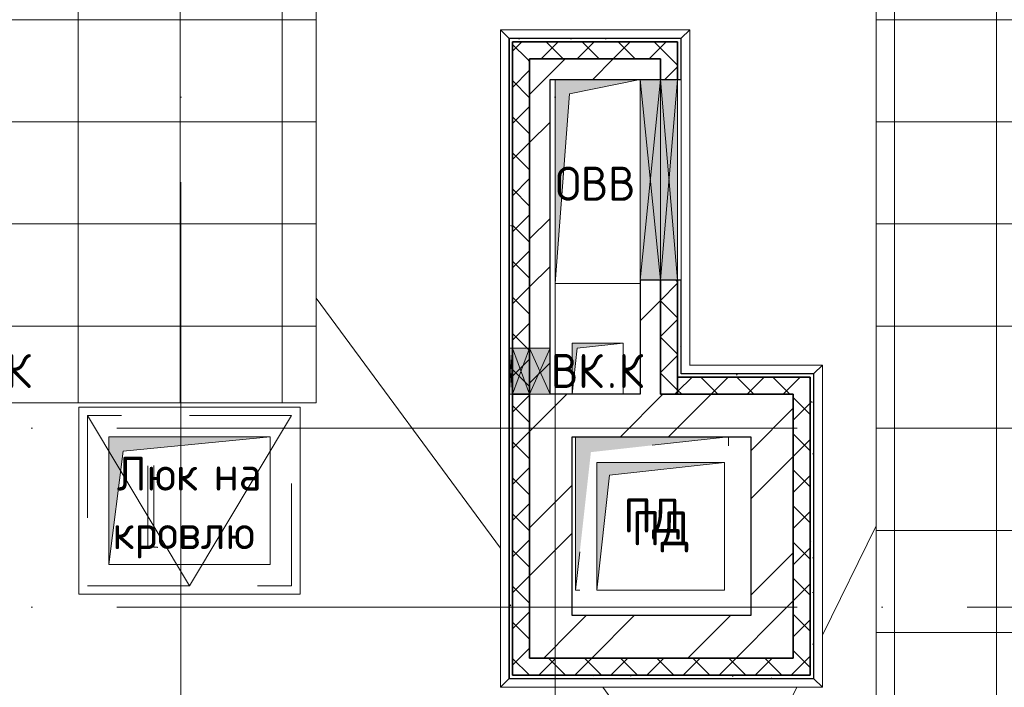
# Model space of a CAD drawing. Header units: millimetres. Extents: x -30540 to 143646, y -11730 to 123410.
# Tile 102 of 114: x 98057 to 103846, y 84279 to 88200. Entities that reach past the tile are written whole.
import ezdxf

# ---------------------------------------------------------------- set-up
doc = ezdxf.new("R2010")
doc.units = ezdxf.units.MM
for name, pattern in [('ADSK_Линия сетки', [5000, 4000, -500, 0, -500]), ('ADSK_Невидимые_2_', [1000, 600, -400]), ('Штриховая', [1000, 600, -400])]:
    doc.linetypes.add(name, pattern=pattern)
for name, color, linetype, lineweight in [('A-____-NOTE-TEXT', 7, 'Continuous', 18), ('A-DETL-____-THIN', 7, 'Continuous', 9), ('A-DOOR-____-HDLN', 7, 'ADSK_Невидимые_2_', 18), ('A-DOOR-____-OTLN', 7, 'Continuous', 18), ('A-GENM-____-OTLN', 7, 'Continuous', 18), ('A-GLAZ-____-MCUT', 7, 'Continuous', 9), ('A-GLAZ-____-OTLN', 7, 'Continuous', 18), ('A-ROOF-____-OTLN', 7, 'Continuous', 18), ('A-ROOF-____-PATT', 7, 'Continuous', 18), ('A-WALL-____-MCUT', 7, 'Continuous', 40), ('A-WALL-____-OTLN', 7, 'Continuous', 18), ('A-WALL-____-PATT', 7, 'Continuous', 40), ('M-EQPM-____-OTLN', 7, 'Continuous', 18), ('S-GRID-____-OTLN', 7, 'Continuous', 9)]:
    doc.layers.add(name, color=color, linetype=linetype, lineweight=lineweight)
doc.styles.add('GOST Common', font='GOST_Common.ttf', dxfattribs={"height": 200})
pattern_1 = [(45, (0, 0), (-424.264, 424.264), []), (45, (0, 282.8), (-424.264, 424.264), [])]
pattern_2 = [(45, (0, 0), (-106.06602, 106.06602), []), (135, (0, 0), (-106.06602, -106.06602), [])]
pattern_3 = [(0, (0, 0), (406.4, 101.6), [6.706, -298.094, 6.706, -298.094, -1625.6]), (0, (0, 0), (406.4, 101.6), [-609.6, 6.706, -602.894, 6.706, -298.094, -711.2]), (0, (0, 0), (406.4, 101.6), [-1524, 6.706, -196.494, 6.706, -501.294]), (120, (152.4, 50.8), (-291.18818, 301.152724), [6.706, -298.094, 6.706, -298.094, -1625.6]), (120, (152.4, 50.8), (-291.18818, 301.152724), [-609.6, 6.706, -602.894, 6.706, -298.094, -711.2]), (120, (152.4, 50.8), (-291.18818, 301.152724), [-1524, 6.706, -196.494, 6.706, -501.294]), (240, (203.2, 254), (-115.21182, -402.752724), [6.706, -298.094, 6.706, -298.094, -1625.6]), (240, (203.2, 254), (-115.21182, -402.752724), [-609.6, 6.706, -602.894, 6.706, -298.094, -711.2]), (240, (203.2, 254), (-115.21182, -402.752724), [-1524, 6.706, -196.494, 6.706, -501.294])]

# ---------------------------------------------------------------- blocks, each defined once
blk = doc.blocks.new('АР_Люк в плите - 1000Х1200-6067031-Кровля')
at = {"layer": 'A-DOOR-____-HDLN', "color": 254, "linetype": 'Continuous', "lineweight": 13, "true_color": 0xcccccc}
for p, q in [((925, 1125), (-175, 1125)), ((-175, 1125), (-175, -175)), ((925, -175), (925, 1125)), ((-175, -175), (925, -175))]:
    blk.add_line(p, q, dxfattribs=at)
at = {"layer": 'A-DOOR-____-HDLN', "color": 254, "linetype": 'Штриховая', "lineweight": 13, "true_color": 0xcccccc}
for p, q in [((-125, 1075), (-125, -125)), ((875, 1075), (-125, 1075)), ((875, -125), (875, 1075)), ((0, 0), (0, 950)), ((0, 950), (750, 950)), ((750, 950), (750, 0)), ((750, 0), (0, 0)), ((-125, -125), (875, -125))]:
    blk.add_line(p, q, dxfattribs=at)
at = {"layer": 'A-DOOR-____-OTLN', "color": 254, "lineweight": 13, "true_color": 0xcccccc}
for p, q in [((875, 1075), (-125, 475)), ((-125, 475), (875, -125))]:
    blk.add_line(p, q, dxfattribs=at)
blk = doc.blocks.new('АР_Отверстие прямоугольное - ВК-6798764-Кровля')
at = {"layer": 'A-GLAZ-____-OTLN', "lineweight": 13, "true_color": 0xf9f9f9}
blk.add_hatch(color=7, dxfattribs=at).paths.add_polyline_path([(-465, -60), (715, -60), (715, 60), (-465, 60)])
at = {"layer": 'A-GLAZ-____-MCUT', "color": 254, "lineweight": 15, "true_color": 0xcccccc}
for p, q in [((-465, 60), (-465, -60)), ((715, 60), (715, -60))]:
    blk.add_line(p, q, dxfattribs=at)
at = {"layer": 'A-GLAZ-____-OTLN', "color": 254, "lineweight": 5, "true_color": 0xcccccc}
for p, q in [((715, 60), (-465, -60)), ((-465, 60), (715, -60))]:
    blk.add_line(p, q, dxfattribs=at)
at = {"layer": 'A-GLAZ-____-OTLN', "color": 254, "lineweight": 13, "true_color": 0xcccccc}
for p, q in [((715, 60), (-465, 60)), ((-465, 60), (-465, -60)), ((715, -60), (715, 60)), ((-465, -60), (715, -60))]:
    blk.add_line(p, q, dxfattribs=at)
blk = doc.blocks.new('АР_Отверстие прямоугольное - ВК-6798965-Кровля')
at = {"layer": 'A-GLAZ-____-OTLN', "lineweight": 13, "true_color": 0xf9f9f9}
blk.add_hatch(color=7, dxfattribs=at).paths.add_polyline_path([(715, -50), (715, 50), (-465, 50), (-465, -50), (170.6, -50)])
at = {"layer": 'A-GLAZ-____-MCUT', "color": 254, "lineweight": 15, "true_color": 0xcccccc}
for p, q in [((-465, 50), (-465, -50)), ((715, 50), (715, -50))]:
    blk.add_line(p, q, dxfattribs=at)
at = {"layer": 'A-GLAZ-____-OTLN', "color": 254, "lineweight": 5, "true_color": 0xcccccc}
for p, q in [((715, 50), (-465, -50)), ((-465, 50), (715, -50))]:
    blk.add_line(p, q, dxfattribs=at)
at = {"layer": 'A-GLAZ-____-OTLN', "color": 254, "lineweight": 13, "true_color": 0xcccccc}
for p, q in [((715, 50), (-465, 50)), ((-465, 50), (-465, -50)), ((715, -50), (715, 50)), ((-465, -50), (715, -50))]:
    blk.add_line(p, q, dxfattribs=at)
blk = doc.blocks.new('АР_Отверстие прямоугольное - ВК-7933436-Кровля')
at = {"layer": 'A-GLAZ-____-OTLN', "lineweight": 13, "true_color": 0xf9f9f9}
blk.add_hatch(color=7, dxfattribs=at).paths.add_polyline_path([(-10, -60), (260, -60), (260, 60), (-10, 60)])
at = {"layer": 'A-GLAZ-____-MCUT', "color": 254, "lineweight": 15, "true_color": 0xcccccc}
for p, q in [((-10, 60), (-10, -60)), ((260, 60), (260, -60))]:
    blk.add_line(p, q, dxfattribs=at)
at = {"layer": 'A-GLAZ-____-OTLN', "color": 254, "lineweight": 5, "true_color": 0xcccccc}
for p, q in [((260, 60), (-10, -60)), ((-10, 60), (260, -60))]:
    blk.add_line(p, q, dxfattribs=at)
at = {"layer": 'A-GLAZ-____-OTLN', "color": 254, "lineweight": 13, "true_color": 0xcccccc}
for p, q in [((260, 60), (-10, 60)), ((-10, 60), (-10, -60)), ((260, -60), (260, 60)), ((-10, -60), (260, -60))]:
    blk.add_line(p, q, dxfattribs=at)
blk = doc.blocks.new('_GM_Dt-St-D_Фартук гнутый из оцинкованной стали_Пристенный_Тип 1__c-верхняя кромка с отгибом_ - ФС-1_3_50х70У100-1_5_t__RAL7016-7954436-Кровля')
at = {"layer": 'A-GENM-____-OTLN', "color": 254, "lineweight": 13, "true_color": 0xcccccc}
for p, q in [((50, 1.5), (50, 0)), ((3813, 0), (50, 0)), ((3813, 0), (3813, 1.5)), ((0, -50), (50, 0)), ((3863, -50), (0, -50)), ((3813, 0), (3863, -50))]:
    blk.add_line(p, q, dxfattribs=at)
blk = doc.blocks.new('_GM_Dt-St-D_Фартук гнутый из оцинкованной стали_Пристенный_Тип 1__c-верхняя кромка с отгибом_ - ФС-1_3_50х70У100-1_5_t__RAL7016-7550971-Кровля')
at = {"layer": 'A-GENM-____-OTLN', "color": 254, "lineweight": 13, "true_color": 0xcccccc}
for p, q in [((0, -50), (50, 0)), ((50, 1.5), (50, 0)), ((1063, 0), (50, 0)), ((1063, 0), (1063, 1.5)), ((1063, 0), (1113, -50)), ((1113, -50), (0, -50))]:
    blk.add_line(p, q, dxfattribs=at)
blk = doc.blocks.new('_GM_Dt-St-D_Фартук гнутый из оцинкованной стали_Пристенный_Тип 1__c-верхняя кромка с отгибом_ - ФС-1_3_50х70У100-1_5_t__RAL7016-7954426-Кровля')
at = {"layer": 'A-GENM-____-OTLN', "color": 254, "lineweight": 13, "true_color": 0xcccccc}
for p, q in [((0, -50), (50, 0)), ((50, 1.5), (50, 0)), ((831.5, 0), (50, 0)), ((781.5, -50), (0, -50))]:
    blk.add_line(p, q, dxfattribs=at)
blk = doc.blocks.new('_GM_Dt-St-D_Фартук гнутый из оцинкованной стали_Пристенный_Тип 1__c-верхняя кромка с отгибом_ - ФС-1_3_50х70У100-1_5_t__RAL7016-7550974-Кровля')
at = {"layer": 'A-GENM-____-OTLN', "color": 254, "lineweight": 13, "true_color": 0xcccccc}
for p, q in [((0, 50), (1893, 50)), ((50, 0), (0, 50)), ((50, 0), (1843, 0)), ((50, 0), (50, -1.5)), ((1893, 50), (1843, 0)), ((1843, -1.5), (1843, 0))]:
    blk.add_line(p, q, dxfattribs=at)
blk = doc.blocks.new('_GM_Dt-St-D_Фартук гнутый из оцинкованной стали_Пристенный_Тип 1__c-верхняя кромка с отгибом_ - ФС-1_3_50х70У100-1_5_t__RAL7016-7563406-Кровля')
at = {"layer": 'A-GENM-____-OTLN', "color": 254, "lineweight": 13, "true_color": 0xcccccc}
for p, q in [((0, 50), (1971.5, 50)), ((50, 0), (0, 50)), ((50, 0), (2021.5, 0)), ((50, 0), (50, -1.5))]:
    blk.add_line(p, q, dxfattribs=at)
blk = doc.blocks.new('АР_Отверстие прямоугольное - ВК-7961419-Кровля')
at = {"layer": 'A-GLAZ-____-OTLN', "lineweight": 13, "true_color": 0xf9f9f9}
blk.add_hatch(color=7, dxfattribs=at).paths.add_polyline_path([(260, 10), (-10, 10), (-10, -10), (260, -10)])
at = {"layer": 'A-GLAZ-____-MCUT', "color": 254, "lineweight": 15, "true_color": 0xcccccc}
for p, q in [((-10, 10), (-10, -10)), ((260, 10), (260, -10))]:
    blk.add_line(p, q, dxfattribs=at)
at = {"layer": 'A-GLAZ-____-OTLN', "color": 254, "lineweight": 5, "true_color": 0xcccccc}
for p, q in [((260, 10), (-10, -10)), ((-10, 10), (260, -10))]:
    blk.add_line(p, q, dxfattribs=at)
at = {"layer": 'A-GLAZ-____-OTLN', "color": 254, "lineweight": 13, "true_color": 0xcccccc}
for p, q in [((260, 10), (-10, 10)), ((-10, 10), (-10, -10)), ((260, -10), (260, 10)), ((-10, -10), (260, -10))]:
    blk.add_line(p, q, dxfattribs=at)
blk = doc.blocks.new('АР_Отверстие прямоугольное - ВК-7933574-Кровля')
at = {"layer": 'A-GLAZ-____-OTLN', "lineweight": 13, "true_color": 0xf9f9f9}
blk.add_hatch(color=7, dxfattribs=at).paths.add_polyline_path([(260, 50), (-10, 50), (-10, -50), (260, -50)])
at = {"layer": 'A-GLAZ-____-MCUT', "color": 254, "lineweight": 15, "true_color": 0xcccccc}
for p, q in [((-10, 50), (-10, -50)), ((260, 50), (260, -50))]:
    blk.add_line(p, q, dxfattribs=at)
at = {"layer": 'A-GLAZ-____-OTLN', "color": 254, "lineweight": 5, "true_color": 0xcccccc}
for p, q in [((260, 50), (-10, -50)), ((-10, 50), (260, -50))]:
    blk.add_line(p, q, dxfattribs=at)
at = {"layer": 'A-GLAZ-____-OTLN', "color": 254, "lineweight": 13, "true_color": 0xcccccc}
for p, q in [((260, 50), (-10, 50)), ((-10, 50), (-10, -50)), ((260, -50), (260, 50)), ((-10, -50), (260, -50))]:
    blk.add_line(p, q, dxfattribs=at)
blk = doc.blocks.new('АР_Канал вертикальный прямоугольный - ВК_К-6141898-Кровля')
at = {"layer": 'M-EQPM-____-OTLN', "lineweight": 13, "true_color": 0xe2e2e2}
blk.add_hatch(color=254, dxfattribs=at).paths.add_polyline_path([(-150, -150), (-120, 120), (150, 150), (-150, 150)])
at = {"layer": 'M-EQPM-____-OTLN', "color": 253, "lineweight": 13, "true_color": 0xaaaaaa}
for p, q in [((150, 150), (-150, 150)), ((-150, 150), (-150, -150)), ((150, 150), (-150, 150)), ((-150, 150), (-150, -150)), ((-150, -150), (-150, 150)), ((-150, 150), (150, 150)), ((-150, -150), (-120, 120)), ((-150, -150), (-120, 120)), ((-120, 120), (150, 150)), ((-120, 120), (150, 150)), ((150, -150), (150, 150)), ((150, 150), (150, -150)), ((-150, -150), (150, -150)), ((150, -150), (-150, -150))]:
    blk.add_line(p, q, dxfattribs=at)
blk = doc.blocks.new('АР_Канал вертикальный прямоугольный - ОВВ-7408121-Кровля')
at = {"layer": 'M-EQPM-____-OTLN', "lineweight": 13, "true_color": 0xe2e2e2}
blk.add_hatch(color=254, dxfattribs=at).paths.add_polyline_path([(-250, -600), (-165, 515), (250, 600), (-250, 600)])
at = {"layer": 'M-EQPM-____-OTLN', "color": 253, "lineweight": 13, "true_color": 0xaaaaaa}
for p, q in [((250, 600), (-250, 600)), ((-250, 600), (-250, -600)), ((250, 600), (-250, 600)), ((-250, 600), (-250, -600)), ((-250, -600), (-250, 600)), ((-250, 600), (250, 600)), ((-165, 515), (250, 600)), ((-165, 515), (250, 600)), ((250, -600), (250, 600)), ((250, 600), (250, -600)), ((-250, -600), (-165, 515)), ((-250, -600), (-165, 515)), ((-250, -600), (250, -600)), ((250, -600), (-250, -600))]:
    blk.add_line(p, q, dxfattribs=at)
blk = doc.blocks.new('АР_Канал вертикальный прямоугольный - ПД-7951267-Кровля')
at = {"layer": 'M-EQPM-____-OTLN', "lineweight": 13, "true_color": 0xe2e2e2}
blk.add_hatch(color=254, dxfattribs=at).paths.add_polyline_path([(-450, -450), (-360, 360), (450, 450), (-450, 450)])
at = {"layer": 'M-EQPM-____-OTLN', "color": 253, "lineweight": 13, "true_color": 0xaaaaaa}
for p, q in [((450, 450), (-450, 450)), ((-450, 450), (-450, -450)), ((450, 450), (-450, 450)), ((-450, 450), (-450, -450)), ((-450, -450), (-450, 450)), ((-450, 450), (450, 450)), ((0, 400), (450, 450)), ((0, 400), (450, 450)), ((450, 396.3), (450, 450)), ((450, 450), (450, 396.3)), ((-450, -450), (-425, -225)), ((-450, -450), (-425, -225)), ((-450, -450), (-425, -450)), ((-425, -450), (-450, -450))]:
    blk.add_line(p, q, dxfattribs=at)
blk = doc.blocks.new('АР_Канал вертикальный прямоугольный - Люк на кровлю-7727593-Кровля')
at = {"layer": 'M-EQPM-____-OTLN', "lineweight": 13, "true_color": 0xe2e2e2}
blk.add_hatch(color=254, dxfattribs=at).paths.add_polyline_path([(-475, -375), (-390, 290), (475, 375), (-475, 375), (-475, -168.8)])
at = {"layer": 'M-EQPM-____-OTLN', "color": 253, "lineweight": 13, "true_color": 0xaaaaaa}
for p, q in [((475, 375), (-475, 375)), ((-475, 375), (-475, -375)), ((475, 375), (-475, 375)), ((-475, 375), (-475, -375)), ((-475, -375), (-475, 375)), ((-475, 375), (475, 375)), ((-390, 290), (475, 375)), ((-390, 290), (475, 375)), ((475, -375), (475, 375)), ((475, 375), (475, -375)), ((-475, -375), (-390, 290)), ((-475, -375), (-390, 290)), ((-475, -375), (475, -375)), ((475, -375), (-475, -375))]:
    blk.add_line(p, q, dxfattribs=at)
blk = doc.blocks.new('АР_Канал вертикальный прямоугольный - ПД-7951564-Кровля')
at = {"layer": 'M-EQPM-____-OTLN', "lineweight": 13, "true_color": 0xe2e2e2}
blk.add_hatch(color=254, dxfattribs=at).paths.add_polyline_path([(-375, -375), (-300, 300), (375, 375), (-375, 375)])
at = {"layer": 'M-EQPM-____-OTLN', "color": 253, "lineweight": 13, "true_color": 0xaaaaaa}
for p, q in [((375, 375), (-375, 375)), ((-375, 375), (-375, -375)), ((375, 375), (-375, 375)), ((-375, 375), (-375, -375)), ((-375, -375), (-375, 375)), ((-375, 375), (375, 375)), ((-300, 300), (375, 375)), ((-300, 300), (375, 375)), ((375, -375), (375, 375)), ((375, 375), (375, -375)), ((-375, -375), (-300, 300)), ((-375, -375), (-300, 300)), ((-375, -375), (375, -375)), ((375, -375), (-375, -375))]:
    blk.add_line(p, q, dxfattribs=at)
blk = doc.blocks.new('Лестница на кровлю_ПРОБНИК - 3_3 м-7531351-Кровля')
at = {"layer": 'A-DETL-____-THIN', "color": 253, "lineweight": 5, "true_color": 0xaaaaaa}
for p, q in [((213.8, -447.3), (-265, -447.3)), ((213.8, -447.3), (-265, -447.3)), ((-264.1, -447.3), (-264.1, -427.1)), ((-264.1, -447.3), (-264.1, -427.1)), ((217.3, -482.7), (-265, -482.7)), ((217.3, -482.7), (-265, -482.7)), ((-264.1, -503.3), (-264.1, -482.7)), ((-264.1, -503.3), (-264.1, -482.7))]:
    blk.add_line(p, q, dxfattribs=at)
for centre, radius, start, end in [((-267.9, -426.9), 3.76, 0, 39.91883), ((-267.9, -426.9), 3.76, 0, 39.91883), ((-267.9, -427.1), 3.76, 0, 39.91883), ((-267.9, -427.1), 3.76, 0, 39.91883), ((-267.9, -503.1), 3.8, 320.29055, 0), ((-267.9, -503.1), 3.8, 320.29055, 0), ((-267.9, -503.3), 3.8, 320.29055, 0), ((-267.9, -503.3), 3.8, 320.29055, 0)]:
    blk.add_arc(centre, radius, start, end, dxfattribs=at)
blk = doc.blocks.new('Наметкина 10_РД_АР_К3_отсоединено_rvt-1-Кровля')
at = {"layer": 'A-ROOF-____-PATT', "lineweight": 5, "true_color": 0xe4e4e4}
h = blk.add_hatch(dxfattribs=at)
h.set_pattern_fill('FP_14', color=254, style=0, pattern_type=2)
h.set_pattern_definition([(0, (0, 0), (0, 600), []), (90, (0, 0), (-600, 4e-14), [])])
h.paths.add_polyline_path([(85101.5, 76250), (85101.5, 85261), (88675.3, 85261), (88675.3, 89725), (95725.3, 89725), (95725.3, 86171.5), (95751.8, 86171.5), (95751.8, 81328.5), (95725.3, 81328.5), (95725.3, 81020), (93155.3, 81020), (93155.3, 77690), (94055.3, 77690), (94055.3, 80120), (96625.3, 80120), (96625.3, 85950), (99800.3, 85950), (99800.3, 88410), (103091.7, 88410), (103091.7, 81075), (102046.4, 81075), (102045.3, 81075), (100100.3, 81075), (100100.3, 80175), (108900.3, 80175), (108900.3, 81422), (113980.3, 81422), (113980.3, 78900), (125861.4, 78900), (125861.4, 89310), (109999.3, 89310), (109999.3, 92647.9), (103091.7, 92647.9), (103091.7, 89310), (96676.3, 89310), (96676.3, 90625), (75676.8, 90625), (75676.8, 89725), (87775.3, 89725), (87775.3, 86161), (84201.5, 86161), (84201.5, 81350), (82201.5, 81350), (82201.5, 80390), (75135.3, 80390), (75135.3, 82150), (66605.3, 82150), (66605.3, 85800), (69728.8, 85800), (69728.8, 86800), (65705.3, 86800), (65705.3, 85850), (65735.3, 85850), (65705.3, 85846.7), (65705.3, 83050), (65735.3, 83050), (65705.3, 83046.7), (65705.3, 81250), (73695.3, 81250), (73695.3, 79490), (82201.5, 79490), (82201.5, 78250), (84331.5, 78250), (84331.5, 76250), (84989.6, 76250)])
h.paths.add_polyline_path([(114880.3, 79800), (114880.3, 82322), (108000.3, 82322), (108000.3, 81075), (104005.3, 81075), (104005.3, 91747.9), (109099.3, 91747.9), (109099.3, 85625.1), (114880.3, 85625.1), (114880.3, 88410), (124961.4, 88410), (124961.4, 85826.5), (125006.8, 85826.5), (125006.8, 83673.5), (124961.4, 83673.5), (124961.4, 79800), (117687.1, 79800)])
h.paths.add_polyline_path([(97705.3, 86000), (97705.3, 86300), (98005.3, 86300), (97735.3, 86270)])
h.paths.add_polyline_path([(113980.3, 86525.1), (109999.3, 86525.1), (109999.3, 88410), (113980.3, 88410), (113980.3, 87374.7)])
at = {"layer": 'A-WALL-____-PATT', "lineweight": 5, "true_color": 0xcccccc}
h = blk.add_hatch(dxfattribs=at)
h.set_pattern_fill('FP_16', color=254, style=0, pattern_type=2)
h.set_pattern_definition(pattern_3)
h.paths.add_polyline_path([(101925.3, 88070), (101945.3, 88070), (101945.3, 88090), (100935.3, 88090), (100935.3, 88070), (101338.3, 88070)])
h = blk.add_hatch(dxfattribs=at)
h.set_pattern_fill('FP_16', color=254, style=0, pattern_type=2)
h.set_pattern_definition(pattern_3)
h.paths.add_polyline_path([(100955.3, 86000), (100955.3, 88070), (100935.3, 88070), (100935.3, 86000)])
h = blk.add_hatch(dxfattribs=at)
h.set_pattern_fill('FP_13', color=254, style=0, pattern_type=2)
h.set_pattern_definition(pattern_2)
h.paths.add_polyline_path([(101825.3, 87970), (101825.3, 88070), (100955.3, 88070), (100955.3, 87970), (101338.3, 87970)])
h = blk.add_hatch(dxfattribs=at)
h.set_pattern_fill('FP_13', color=254, style=0, pattern_type=2)
h.set_pattern_definition(pattern_2)
h.paths.add_polyline_path([(101825.3, 86000), (101925.3, 86000), (101925.3, 86670), (101825.3, 86670)])
h.paths.add_polyline_path([(101925.3, 87850), (101925.3, 88070), (101825.3, 88070), (101825.3, 87850)])
h = blk.add_hatch(dxfattribs=at)
h.set_pattern_fill('FP_16', color=254, style=0, pattern_type=2)
h.set_pattern_definition(pattern_3)
h.paths.add_polyline_path([(101945.3, 86100), (101945.3, 86670), (101925.3, 86670), (101925.3, 86100)])
h.paths.add_polyline_path([(101945.3, 87850), (101945.3, 88070), (101925.3, 88070), (101925.3, 87850)])
h = blk.add_hatch(dxfattribs=at)
h.set_pattern_fill('FP_13', color=254, style=0, pattern_type=2)
h.set_pattern_definition(pattern_2)
h.paths.add_polyline_path([(100955.3, 86000), (101055.3, 86000), (101055.3, 87970), (100955.3, 87970), (100955.3, 86270)])
h = blk.add_hatch(dxfattribs=at)
h.set_pattern_fill('FP_12', color=254, style=0, pattern_type=2)
h.set_pattern_definition(pattern_1)
h.paths.add_polyline_path([(101055.3, 86000), (101175.3, 86000), (101175.3, 87970), (101055.3, 87970), (101055.3, 86270)])
h = blk.add_hatch(dxfattribs=at)
h.set_pattern_fill('FP_12', color=254, style=0, pattern_type=2)
h.set_pattern_definition(pattern_1)
h.paths.add_polyline_path([(101705.3, 87850), (101705.3, 87970), (101175.3, 87970), (101175.3, 87850), (101338.3, 87850)])
h = blk.add_hatch(dxfattribs=at)
h.set_pattern_fill('FP_12', color=254, style=0, pattern_type=2)
h.set_pattern_definition(pattern_1)
h.paths.add_polyline_path([(101705.3, 86000), (101825.3, 86000), (101825.3, 86670), (101705.3, 86670)])
h.paths.add_polyline_path([(101825.3, 87850), (101825.3, 87970), (101705.3, 87970), (101705.3, 87850)])
h = blk.add_hatch(dxfattribs=at)
h.set_pattern_fill('FP_13', color=254, style=0, pattern_type=2)
h.set_pattern_definition(pattern_2)
h.paths.add_polyline_path([(102605.3, 86000), (102705.3, 86000), (102705.3, 86100), (101925.3, 86100), (101925.3, 86000), (102360.1, 86000)])
h = blk.add_hatch(dxfattribs=at)
h.set_pattern_fill('FP_16', color=254, style=0, pattern_type=2)
h.set_pattern_definition(pattern_3)
h.paths.add_polyline_path([(102705.3, 86100), (102705.3, 86120), (101945.3, 86120), (101945.3, 86100), (102360.1, 86100)])
h = blk.add_hatch(dxfattribs=at)
h.set_pattern_fill('FP_16', color=254, style=0, pattern_type=2)
h.set_pattern_definition(pattern_3)
h.paths.add_polyline_path([(102705.3, 84350), (102725.3, 84350), (102725.3, 86120), (102705.3, 86120), (102705.3, 84483.4)])
h = blk.add_hatch(dxfattribs=at)
h.set_pattern_fill('FP_16', color=254, style=0, pattern_type=2)
h.set_pattern_definition(pattern_3)
h.paths.add_polyline_path([(100955.3, 84330), (100955.3, 86000), (100935.3, 86000), (100935.3, 84330)])
h = blk.add_hatch(dxfattribs=at)
h.set_pattern_fill('FP_13', color=254, style=0, pattern_type=2)
h.set_pattern_definition(pattern_2)
h.paths.add_polyline_path([(101055.3, 84350), (101055.3, 86000), (100955.3, 86000), (100955.3, 84350)])
h = blk.add_hatch(dxfattribs=at)
h.set_pattern_fill('FP_12', color=254, style=0, pattern_type=2)
h.set_pattern_definition(pattern_1)
h.paths.add_polyline_path([(102225.3, 85750), (102355.3, 85750), (102355.3, 86000), (101055.3, 86000), (101055.3, 85750), (101415.3, 85750)])
h = blk.add_hatch(dxfattribs=at)
h.set_pattern_fill('FP_12', color=254, style=0, pattern_type=2)
h.set_pattern_definition(pattern_1)
h.paths.add_polyline_path([(102605.3, 84700), (102605.3, 86000), (102355.3, 86000), (102355.3, 84700)])
h = blk.add_hatch(dxfattribs=at)
h.set_pattern_fill('FP_13', color=254, style=0, pattern_type=2)
h.set_pattern_definition(pattern_2)
h.paths.add_polyline_path([(102705.3, 84350), (102705.3, 86000), (102605.3, 86000), (102605.3, 84350)])
h = blk.add_hatch(dxfattribs=at)
h.set_pattern_fill('FP_12', color=254, style=0, pattern_type=2)
h.set_pattern_definition(pattern_1)
h.paths.add_polyline_path([(101305.3, 84450), (101305.3, 85750), (101055.3, 85750), (101055.3, 84450)])
h = blk.add_hatch(dxfattribs=at)
h.set_pattern_fill('FP_12', color=254, style=0, pattern_type=2)
h.set_pattern_definition(pattern_1)
h.paths.add_polyline_path([(102605.3, 84450), (102605.3, 84700), (101305.3, 84700), (101305.3, 84450), (101338.3, 84450)])
h = blk.add_hatch(dxfattribs=at)
h.set_pattern_fill('FP_13', color=254, style=0, pattern_type=2)
h.set_pattern_definition(pattern_2)
h.paths.add_polyline_path([(102605.3, 84350), (102605.3, 84450), (101055.3, 84450), (101055.3, 84350), (101338.3, 84350)])
h = blk.add_hatch(dxfattribs=at)
h.set_pattern_fill('FP_16', color=254, style=0, pattern_type=2)
h.set_pattern_definition(pattern_3)
h.paths.add_polyline_path([(102725.3, 84330), (102725.3, 84350), (100955.3, 84350), (100955.3, 84330), (101338.3, 84330)])
at = {"layer": 'A-ROOF-____-OTLN', "color": 254, "lineweight": 13, "true_color": 0xcccccc}
for p, q in [((99800.3, 88410), (99800.3, 85950)), ((103091.7, 81075), (103091.7, 88410)), ((100883.8, 85095), (99800.3, 86564.6)), ((99800.3, 85950), (96625.3, 85950)), ((102776.8, 84585.1), (103091.7, 85226.4)), ((102170.3, 83350), (101485.7, 84278.5)), ((102170.3, 83350), (102626.2, 84278.5))]:
    blk.add_line(p, q, dxfattribs=at)
at = {"layer": 'A-WALL-____-MCUT', "color": 254, "lineweight": 30, "true_color": 0xcccccc}
for p, q in [((101945.3, 88090), (100935.3, 88090)), ((100935.3, 88090), (100935.3, 88070)), ((100935.3, 88070), (100935.3, 86270)), ((101825.3, 88070), (100955.3, 88070)), ((100955.3, 88070), (100955.3, 87970)), ((100955.3, 88070), (101925.3, 88070)), ((100955.3, 86270), (100955.3, 88070)), ((101925.3, 88070), (101825.3, 88070)), ((101925.3, 87850), (101925.3, 88070)), ((101925.3, 88070), (101925.3, 87850)), ((101945.3, 88070), (101945.3, 88090)), ((101945.3, 87850), (101945.3, 88070)), ((100955.3, 87970), (100955.3, 86270)), ((101055.3, 86270), (101055.3, 87970)), ((101055.3, 87970), (101055.3, 86270)), ((101175.3, 87970), (101055.3, 87970)), ((101055.3, 87970), (101825.3, 87970)), ((101705.3, 87970), (101175.3, 87970)), ((101825.3, 87970), (101705.3, 87970)), ((101825.3, 87850), (101825.3, 87970)), ((101825.3, 87970), (101825.3, 87850)), ((101175.3, 86270), (101175.3, 87850)), ((101175.3, 87850), (101705.3, 87850)), ((101705.3, 87850), (101825.3, 87850)), ((101825.3, 87850), (101925.3, 87850)), ((101925.3, 87850), (101945.3, 87850)), ((101825.3, 86670), (101705.3, 86670)), ((101705.3, 86670), (101705.3, 86000)), ((101825.3, 86000), (101825.3, 86670)), ((101925.3, 86670), (101825.3, 86670)), ((101825.3, 86670), (101825.3, 86000)), ((101925.3, 86000), (101925.3, 86670)), ((101945.3, 86670), (101925.3, 86670)), ((101925.3, 86670), (101925.3, 86100)), ((101945.3, 86120), (101945.3, 86670)), ((100935.3, 86270), (100935.3, 86000)), ((100955.3, 86270), (100955.3, 86000)), ((100955.3, 86000), (100955.3, 86270)), ((101055.3, 86000), (101055.3, 86270)), ((101055.3, 86270), (101055.3, 86000)), ((101175.3, 86000), (101175.3, 86270)), ((102705.3, 86100), (101925.3, 86100)), ((101925.3, 86100), (101925.3, 86000)), ((101925.3, 86100), (101945.3, 86100)), ((102705.3, 86120), (101945.3, 86120)), ((101945.3, 86100), (102705.3, 86100)), ((102725.3, 86120), (102705.3, 86120)), ((102705.3, 86000), (102705.3, 86100)), ((102705.3, 86100), (102705.3, 84350)), ((102725.3, 84350), (102725.3, 86120)), ((100935.3, 86000), (100935.3, 84330)), ((100955.3, 86000), (101055.3, 86000)), ((100955.3, 86000), (100955.3, 84350)), ((101055.3, 86000), (100955.3, 86000)), ((100955.3, 84350), (100955.3, 86000)), ((101055.3, 86000), (101055.3, 85750)), ((101055.3, 84450), (101055.3, 86000)), ((101705.3, 86000), (101175.3, 86000)), ((102355.3, 86000), (101825.3, 86000)), ((101825.3, 86000), (101925.3, 86000)), ((101925.3, 86000), (102605.3, 86000)), ((102605.3, 86000), (102355.3, 86000)), ((102605.3, 84700), (102605.3, 86000)), ((102605.3, 86000), (102605.3, 84450)), ((102705.3, 84350), (102705.3, 86000)), ((101055.3, 85750), (101055.3, 84450)), ((101305.3, 85750), (102355.3, 85750)), ((101305.3, 84700), (101305.3, 85750)), ((102355.3, 85750), (102355.3, 84700)), ((102355.3, 84700), (101305.3, 84700)), ((102605.3, 84450), (102605.3, 84700)), ((101055.3, 84450), (101305.3, 84450)), ((102605.3, 84450), (101055.3, 84450)), ((101305.3, 84450), (102605.3, 84450)), ((102705.3, 84350), (100955.3, 84350)), ((100955.3, 84350), (101055.3, 84350)), ((101055.3, 84350), (102605.3, 84350)), ((102605.3, 84350), (102705.3, 84350)), ((102725.3, 84330), (102725.3, 84350)), ((100935.3, 84330), (100955.3, 84330)), ((100955.3, 84330), (102725.3, 84330))]:
    blk.add_line(p, q, dxfattribs=at)
at = {"layer": 'A-WALL-____-OTLN', "color": 254, "lineweight": 13, "true_color": 0xcccccc}
for p, q in [((101825.3, 87850), (101705.3, 87850)), ((101705.3, 86670), (101705.3, 87850)), ((101825.3, 87850), (101825.3, 86670)), ((101925.3, 87850), (101825.3, 87850)), ((101825.3, 86670), (101825.3, 87850)), ((101925.3, 87850), (101925.3, 86670)), ((101925.3, 87850), (101945.3, 87850)), ((101925.3, 86670), (101925.3, 87850)), ((101945.3, 87850), (101945.3, 86670)), ((101705.3, 86670), (101825.3, 86670)), ((101825.3, 86670), (101925.3, 86670)), ((101925.3, 86670), (101945.3, 86670))]:
    blk.add_line(p, q, dxfattribs=at)
at = {"layer": 'A-DOOR-____-OTLN', "color": 254, "lineweight": 13, "true_color": 0xcccccc, "rotation": 90.00000000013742}
blk.add_blockref('АР_Люк в плите - 1000Х1200-6067031-Кровля', (99530.3, 85000), dxfattribs=at)
at = {"layer": 'A-GENM-____-OTLN', "color": 254, "lineweight": 13, "true_color": 0xcccccc}
for name, p, rotation in [('_GM_Dt-St-D_Фартук гнутый из оцинкованной стали_Пристенный_Тип 1__c-верхняя кромка с отгибом_ - ФС-1_3_50х70У100-1_5_t__RAL7016-7954436-Кровля', (100933.8, 88141.5), 269.9999999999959), ('_GM_Dt-St-D_Фартук гнутый из оцинкованной стали_Пристенный_Тип 1__c-верхняя кромка с отгибом_ - ФС-1_3_50х70У100-1_5_t__RAL7016-7550971-Кровля', (101996.8, 88091.5), 180), ('_GM_Dt-St-D_Фартук гнутый из оцинкованной стали_Пристенный_Тип 1__c-верхняя кромка с отгибом_ - ФС-1_3_50х70У100-1_5_t__RAL7016-7563406-Кровля', (101946.8, 88141.5), 270.0000000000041), ('_GM_Dt-St-D_Фартук гнутый из оцинкованной стали_Пристенный_Тип 1__c-верхняя кромка с отгибом_ - ФС-1_3_50х70У100-1_5_t__RAL7016-7954426-Кровля', (102776.8, 86121.5), 180), ('_GM_Dt-St-D_Фартук гнутый из оцинкованной стали_Пристенный_Тип 1__c-верхняя кромка с отгибом_ - ФС-1_3_50х70У100-1_5_t__RAL7016-7550974-Кровля', (102726.8, 86171.5), 270.0000000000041), ('_GM_Dt-St-D_Фартук гнутый из оцинкованной стали_Пристенный_Тип 1__c-верхняя кромка с отгибом_ - ФС-1_3_50х70У100-1_5_t__RAL7016-7550974-Кровля', (102776.8, 84328.5), 180)]:
    blk.add_blockref(name, p, dxfattribs=dict(at, rotation=rotation))
at = {"layer": 'A-GLAZ-____-OTLN', "color": 254, "lineweight": 13, "true_color": 0xcccccc}
for name, p, rotation in [('АР_Отверстие прямоугольное - ВК-6798764-Кровля', (101765.3, 87135), 89.99999999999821), ('АР_Отверстие прямоугольное - ВК-6798965-Кровля', (101875.3, 87135), 89.99999999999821), ('АР_Отверстие прямоугольное - ВК-7961419-Кровля', (100945.3, 86260), 269.9999999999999), ('АР_Отверстие прямоугольное - ВК-7933574-Кровля', (101005.3, 86010), 90), ('АР_Отверстие прямоугольное - ВК-7933436-Кровля', (101115.3, 86260), 269.9999999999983)]:
    blk.add_blockref(name, p, dxfattribs=dict(at, rotation=rotation))
at = {"layer": 'M-EQPM-____-OTLN', "color": 253, "lineweight": 5, "true_color": 0xaaaaaa}
for name, p in [('АР_Канал вертикальный прямоугольный - ОВВ-7408121-Кровля', (101455.3, 87250)), ('АР_Канал вертикальный прямоугольный - ВК_К-6141898-Кровля', (101455.3, 86150)), ('АР_Канал вертикальный прямоугольный - Люк на кровлю-7727593-Кровля', (99055.3, 85375)), ('АР_Канал вертикальный прямоугольный - ПД-7951267-Кровля', (101775.3, 85300)), ('АР_Канал вертикальный прямоугольный - ПД-7951564-Кровля', (101825.3, 85225))]:
    blk.add_blockref(name, p, dxfattribs=at)
at = {"layer": 'M-EQPM-____-OTLN', "color": 253, "lineweight": 5, "true_color": 0xaaaaaa, "rotation": 90.0000000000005}
blk.add_blockref('Лестница на кровлю_ПРОБНИК - 3_3 м-7531351-Кровля', (98363.3, 85365), dxfattribs=at)
at = {"layer": 'A-____-NOTE-TEXT', "color": 253, "lineweight": 5, "true_color": 0xaaaaaa, "char_height": 200, "attachment_point": 1, "style": 'GOST Common'}
for s, insert, width in [('ОВВ', (101207.1, 87337.2), 609.282), ('\\fGOST Common|b0|i0|c204|p34|;К', (97977, 86237.2), 192.405), ('ВК', (101180.1, 86237.2), 400.844), ('\\fGOST Common|b0|i0|c204|p34|;К', (101577, 86237.2), 192.405), ('\\fGOST Common|b0|i0|c204|p34|;.', (101510.8, 86237.2), 80.169), ('Люк', (98628.6, 85634.2), 609.282), ('\\fGOST Common|b0|i0|c204|p34|; ', (99131.3, 85634.2), 80.169), ('на', (99197.4, 85634.2), 368.776), ('ПД', (101606.1, 85387.2), 416.877), ('ПД', (101656.1, 85312.2), 416.877), ('кровлю', (98602.1, 85290.3), 1106.329)]:
    blk.add_mtext(s, dxfattribs=dict(at, insert=insert, width=width))

msp = doc.modelspace()

# ---------------------------------------------------------------- linework, layer by layer
at = {"layer": 'S-GRID-____-OTLN', "color": 253, "linetype": 'ADSK_Линия сетки', "true_color": 0xaaaaaa}
for p, q in [((99005.3, 53245.6), (99005.3, 100101.1)), ((101205.3, 53245.6), (101205.3, 100101.1)), ((132629, 85800), (62296.8, 85800)), ((132629, 84750), (62296.8, 84750))]:
    msp.add_line(p, q, dxfattribs=at)

# ---------------------------------------------------------------- block references
at = {"lineweight": 5}
msp.add_blockref('Наметкина 10_РД_АР_К3_отсоединено_rvt-1-Кровля', (0, 0), dxfattribs=at)

doc.saveas('drawing.dxf')
